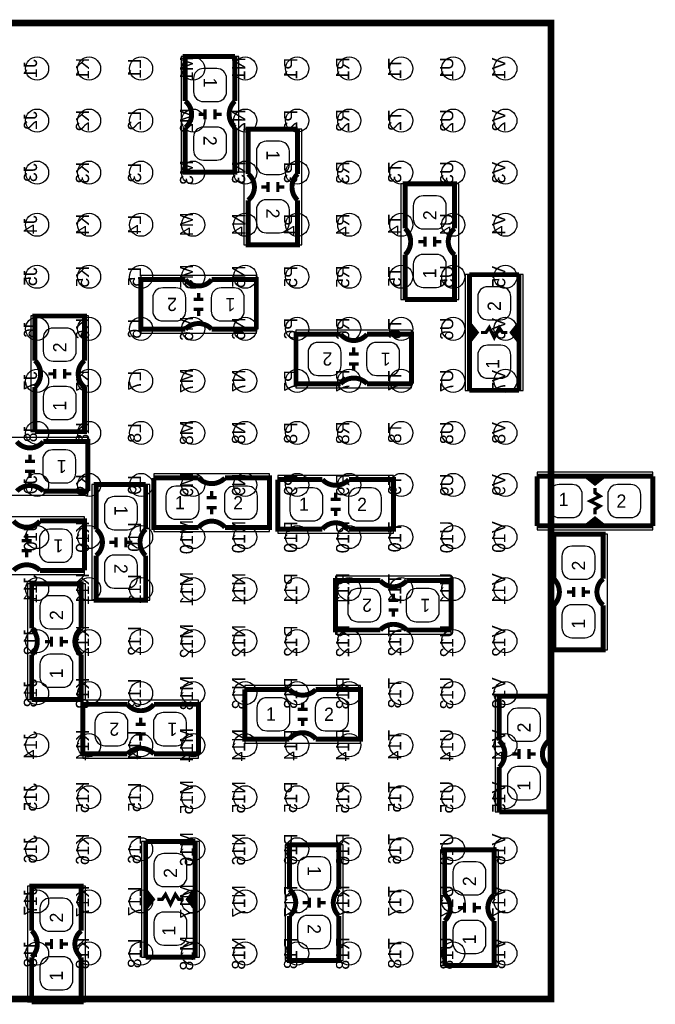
# Model space of a CAD drawing. Extents: x 0 to 180, y 0 to 69.
# Tile 6 of 15: x 35 to 45, y 28 to 43. Entities that reach past the tile are written whole.
import ezdxf
from ezdxf.enums import TextEntityAlignment as Align

# ---------------------------------------------------------------- set-up
doc = ezdxf.new("R2010")
doc.units = 0
for name, color, linetype in [('PG_PIN_NUMBER', 231, 'CONTINUOUS'), ('PG_SILKSCREEN_BOTTOM', 200, 'CONTINUOUS'), ('PG_SILKSCREEN_TOP', 92, 'CONTINUOUS'), ('PIN_BOTTOM', 1, 'CONTINUOUS'), ('PIN_TOP', 150, 'CONTINUOUS')]:
    doc.layers.add(name, color=color, linetype=linetype)

msp = doc.modelspace()

# ---------------------------------------------------------------- linework, layer by layer
at = {"layer": 'PG_SILKSCREEN_BOTTOM', "const_width": 0.1016}
msp.add_lwpolyline([(43.237912, 43.085512), (43.237912, 28.085288), (28.237688, 28.085288), (28.237688, 43.085512), (43.237912, 43.085512)], dxfattribs=at)
at = {"layer": 'PG_SILKSCREEN_TOP'}
for points in [[(37.5539, 42.5704), (37.5539, 40.7924)], [(38.4429, 42.5704), (37.5539, 42.5704)], [(38.4429, 40.7924), (38.4429, 42.5704)], [(38.5191, 41.4528), (38.5191, 39.6748)], [(39.4081, 41.4528), (38.5191, 41.4528)], [(39.4081, 39.6748), (39.4081, 41.4528)], [(37.5539, 40.7924), (38.4429, 40.7924)], [(41.8211, 40.6146), (40.9321, 40.6146)], [(40.9321, 40.6146), (40.9321, 38.8366)], [(41.8211, 38.8366), (41.8211, 40.6146)], [(38.5191, 39.6748), (39.4081, 39.6748)], [(38.7096, 39.2049), (36.9316, 39.2049)], [(36.9316, 39.2049), (36.9316, 38.3159)], [(38.7096, 38.3159), (38.7096, 39.2049)], [(42.8117, 39.2176), (41.9227, 39.2176)], [(41.9227, 39.2176), (41.9227, 37.4396)], [(42.8117, 37.4396), (42.8117, 39.2176)], [(40.9321, 38.8366), (41.8211, 38.8366)], [(36.1315, 38.5826), (35.2425, 38.5826)], [(35.2425, 38.5826), (35.2425, 36.8046)], [(36.1315, 36.8046), (36.1315, 38.5826)], [(36.9316, 38.3159), (38.7096, 38.3159)], [(41.0972, 38.3667), (39.3192, 38.3667)], [(39.3192, 38.3667), (39.3192, 37.4777)], [(41.0972, 37.4777), (41.0972, 38.3667)], [(39.3192, 37.4777), (41.0972, 37.4777)], [(41.9227, 37.4396), (42.8117, 37.4396)], [(35.2425, 36.8046), (36.1315, 36.8046)], [(36.1188, 36.7157), (34.3408, 36.7157)], [(36.1188, 35.8267), (36.1188, 36.7157)], [(44.8056, 36.1823), (43.0276, 36.1823)], [(43.0276, 36.1823), (43.0276, 35.2933)], [(44.8056, 35.2933), (44.8056, 36.1823)], [(38.9128, 36.1569), (37.1348, 36.1569)], [(37.1348, 36.1569), (37.1348, 35.2679)], [(38.9128, 35.2679), (38.9128, 36.1569)], [(40.8178, 36.1315), (39.0398, 36.1315)], [(39.0398, 36.1315), (39.0398, 35.2425)], [(40.8178, 35.2425), (40.8178, 36.1315)], [(36.1823, 35.9918), (36.1823, 34.2138)], [(37.0713, 35.9918), (36.1823, 35.9918)], [(37.0713, 34.2138), (37.0713, 35.9918)], [(34.3408, 35.8267), (36.1188, 35.8267)], [(36.068, 35.4965), (34.29, 35.4965)], [(36.068, 34.6075), (36.068, 35.4965)], [(37.1348, 35.2679), (38.9128, 35.2679)], [(43.0276, 35.2933), (44.8056, 35.2933)], [(39.0398, 35.2425), (40.8178, 35.2425)], [(44.1071, 35.2298), (43.2181, 35.2298)], [(43.2181, 35.2298), (43.2181, 33.4518)], [(44.1071, 33.4518), (44.1071, 35.2298)], [(34.29, 34.6075), (36.068, 34.6075)], [(41.7068, 34.5821), (39.9288, 34.5821)], [(39.9288, 34.5821), (39.9288, 33.6931)], [(41.7068, 33.6931), (41.7068, 34.5821)], [(36.0807, 34.4678), (35.1917, 34.4678)], [(35.1917, 34.4678), (35.1917, 32.6898)], [(36.0807, 32.6898), (36.0807, 34.4678)], [(36.1823, 34.2138), (37.0713, 34.2138)], [(39.9288, 33.6931), (41.7068, 33.6931)], [(43.2181, 33.4518), (44.1071, 33.4518)], [(40.3098, 32.9057), (38.5318, 32.9057)], [(38.5318, 32.9057), (38.5318, 32.0167)], [(40.3098, 32.0167), (40.3098, 32.9057)], [(35.1917, 32.6898), (36.0807, 32.6898)], [(43.2689, 32.7406), (42.3799, 32.7406)], [(42.3799, 32.7406), (42.3799, 30.9626)], [(43.2689, 30.9626), (43.2689, 32.7406)], [(37.8206, 32.6771), (36.0426, 32.6771)], [(36.0426, 32.6771), (36.0426, 31.7881)], [(37.8206, 31.7881), (37.8206, 32.6771)], [(38.5318, 32.0167), (40.3098, 32.0167)], [(36.0426, 31.7881), (37.8206, 31.7881)], [(42.3799, 30.9626), (43.2689, 30.9626)], [(37.8333, 30.5054), (36.9443, 30.5054)], [(36.9443, 30.5054), (36.9443, 28.7274)], [(37.8333, 28.7274), (37.8333, 30.5054)], [(39.1541, 30.4546), (39.1541, 28.6766)], [(40.0431, 30.4546), (39.1541, 30.4546)], [(40.0431, 28.6766), (40.0431, 30.4546)], [(42.4307, 30.3784), (41.5417, 30.3784)], [(41.5417, 30.3784), (41.5417, 28.6004)], [(42.4307, 28.6004), (42.4307, 30.3784)], [(36.0807, 29.8196), (35.1917, 29.8196)], [(35.1917, 29.8196), (35.1917, 28.0416)], [(36.0807, 28.0416), (36.0807, 29.8196)], [(36.9443, 28.7274), (37.8333, 28.7274)], [(39.1541, 28.6766), (40.0431, 28.6766)], [(41.5417, 28.6004), (42.4307, 28.6004)], [(35.1917, 28.0416), (36.0807, 28.0416)]]:
    msp.add_lwpolyline(points, dxfattribs=at)
for points, const_width in [([(38.3794, 42.5704), (37.6174, 42.5704), (37.6174, 41.8846)], 0.0762), ([(38.3794, 42.5704), (38.3794, 41.8846)], 0.0762), ([(37.9222, 41.6052), (37.9222, 41.7576)], 0.0508), ([(38.0746, 41.6052), (38.0746, 41.7576)], 0.0508), ([(37.8206, 41.6814), (37.9222, 41.6814)], 0.0508), ([(38.0746, 41.6814), (38.1762, 41.6814)], 0.0508), ([(38.3794, 41.4782), (38.3794, 40.7924), (37.6174, 40.7924), (37.6174, 41.4782)], 0.0762), ([(39.3446, 41.4528), (38.5826, 41.4528), (38.5826, 40.767)], 0.0762), ([(39.3446, 41.4528), (39.3446, 40.767)], 0.0762), ([(38.7858, 40.5638), (38.8874, 40.5638)], 0.0508), ([(38.8874, 40.4876), (38.8874, 40.64)], 0.0508), ([(39.0398, 40.4876), (39.0398, 40.64)], 0.0508), ([(39.0398, 40.5638), (39.1414, 40.5638)], 0.0508), ([(40.9956, 39.9288), (40.9956, 40.6146), (41.7576, 40.6146), (41.7576, 39.9288)], 0.0762), ([(39.3446, 40.3606), (39.3446, 39.6748), (38.5826, 39.6748), (38.5826, 40.3606)], 0.0762), ([(41.3004, 39.8018), (41.3004, 39.6494)], 0.0508), ([(41.4528, 39.8018), (41.4528, 39.6494)], 0.0508), ([(41.3004, 39.7256), (41.1988, 39.7256)], 0.0508), ([(41.5544, 39.7256), (41.4528, 39.7256)], 0.0508), ([(40.9956, 38.8366), (41.7576, 38.8366), (41.7576, 39.5224)], 0.0762), ([(40.9956, 38.8366), (40.9956, 39.5224)], 0.0762), ([(42.7482, 39.2176), (41.9862, 39.2176)], 0.0762), ([(41.9862, 39.2176), (41.9862, 38.4556), (42.0878, 38.3286), (41.9862, 38.2016), (41.9862, 37.4396)], 0.0762), ([(42.7482, 37.4396), (42.7482, 38.2016), (42.6466, 38.3286), (42.7482, 38.4556), (42.7482, 39.2176)], 0.0762), ([(37.6174, 38.3794), (36.9316, 38.3794), (36.9316, 39.1414), (37.6174, 39.1414)], 0.0762), ([(38.7096, 38.3794), (38.7096, 39.1414), (38.0238, 39.1414)], 0.0762), ([(37.8206, 38.9382), (37.8206, 38.8366)], 0.0508), ([(37.7444, 38.8366), (37.8968, 38.8366)], 0.0508), ([(35.306, 37.8968), (35.306, 38.5826), (36.068, 38.5826), (36.068, 37.8968)], 0.0762), ([(37.7444, 38.6842), (37.8968, 38.6842)], 0.0508), ([(37.8206, 38.6842), (37.8206, 38.5826)], 0.0508), ([(41.9862, 38.2016), (41.9862, 38.4556)], 0.0762), ([(42.5704, 38.3286), (42.4942, 38.3286), (42.4434, 38.4048), (42.3672, 38.2524), (42.291, 38.4048), (42.2402, 38.3286), (42.164, 38.3286)], 0.0508), ([(42.7482, 38.2016), (42.7482, 38.4556)], 0.0762), ([(38.7096, 38.3794), (38.0238, 38.3794)], 0.0762), ([(40.005, 37.5412), (39.3192, 37.5412), (39.3192, 38.3032), (40.005, 38.3032)], 0.0762), ([(41.0972, 37.5412), (41.0972, 38.3032), (40.4114, 38.3032)], 0.0762), ([(42.037, 38.3032), (42.037, 38.3794)], 0.0762), ([(42.7228, 38.3032), (42.7228, 38.3794)], 0.0762), ([(40.132, 37.9984), (40.2844, 37.9984)], 0.0508), ([(40.2082, 38.1), (40.2082, 37.9984)], 0.0508), ([(40.132, 37.846), (40.2844, 37.846)], 0.0508), ([(40.2082, 37.846), (40.2082, 37.7444)], 0.0508), ([(35.6108, 37.6936), (35.5092, 37.6936)], 0.0508), ([(35.6108, 37.7698), (35.6108, 37.6174)], 0.0508), ([(35.7632, 37.7698), (35.7632, 37.6174)], 0.0508), ([(35.8648, 37.6936), (35.7632, 37.6936)], 0.0508), ([(41.0972, 37.5412), (40.4114, 37.5412)], 0.0762), ([(35.306, 36.8046), (36.068, 36.8046), (36.068, 37.4904)], 0.0762), ([(35.306, 36.8046), (35.306, 37.4904)], 0.0762), ([(41.9862, 37.4396), (42.7482, 37.4396)], 0.0762), ([(36.1188, 35.8902), (36.1188, 36.6522), (35.433, 36.6522)], 0.0762), ([(35.2298, 36.449), (35.2298, 36.3474)], 0.0508), ([(35.1536, 36.3474), (35.306, 36.3474)], 0.0508), ([(35.1536, 36.195), (35.306, 36.195)], 0.0508), ([(35.2298, 36.195), (35.2298, 36.0934)], 0.0508), ([(37.0078, 35.9918), (36.2458, 35.9918), (36.2458, 35.306)], 0.0762), ([(37.0078, 35.9918), (37.0078, 35.306)], 0.0762), ([(37.1348, 36.0934), (37.1348, 35.3314), (37.8206, 35.3314)], 0.0762), ([(37.1348, 36.0934), (37.8206, 36.0934)], 0.0762), ([(38.227, 36.0934), (38.9128, 36.0934), (38.9128, 35.3314), (38.227, 35.3314)], 0.0762), ([(39.0398, 36.068), (39.0398, 35.306), (39.7256, 35.306)], 0.0762), ([(39.0398, 36.068), (39.7256, 36.068)], 0.0762), ([(40.132, 36.068), (40.8178, 36.068), (40.8178, 35.306), (40.132, 35.306)], 0.0762), ([(44.8056, 36.1188), (44.0436, 36.1188), (43.9166, 36.0172), (43.7896, 36.1188), (43.0276, 36.1188)], 0.0762), ([(43.0276, 36.1188), (43.0276, 35.3568)], 0.0762), ([(43.7896, 36.1188), (44.0436, 36.1188)], 0.0762), ([(43.8912, 36.068), (43.9674, 36.068)], 0.0762), ([(44.8056, 35.3568), (44.8056, 36.1188)], 0.0762), ([(36.1188, 35.8902), (35.433, 35.8902)], 0.0762), ([(38.0238, 35.7886), (38.0238, 35.8902)], 0.0508), ([(39.9288, 35.7632), (39.9288, 35.8648)], 0.0508), ([(43.9166, 35.5346), (43.9166, 35.6108), (43.9928, 35.6616), (43.8404, 35.7378), (43.9928, 35.814), (43.9166, 35.8648), (43.9166, 35.941)], 0.0508), ([(38.1, 35.7886), (37.9476, 35.7886)], 0.0508), ([(40.005, 35.7632), (39.8526, 35.7632)], 0.0508), ([(38.1, 35.6362), (37.9476, 35.6362)], 0.0508), ([(38.0238, 35.5346), (38.0238, 35.6362)], 0.0508), ([(40.005, 35.6108), (39.8526, 35.6108)], 0.0508), ([(39.9288, 35.5092), (39.9288, 35.6108)], 0.0508), ([(36.068, 34.671), (36.068, 35.433), (35.3822, 35.433)], 0.0762), ([(43.0276, 35.3568), (43.7896, 35.3568), (43.9166, 35.4584), (44.0436, 35.3568), (44.8056, 35.3568)], 0.0762), ([(43.8912, 35.3822), (43.9674, 35.3822)], 0.0762), ([(43.2816, 34.544), (43.2816, 35.2298), (44.0436, 35.2298), (44.0436, 34.544)], 0.0762), ([(43.7896, 35.3568), (44.0436, 35.3568)], 0.0762), ([(35.1028, 35.1282), (35.2552, 35.1282)], 0.0508), ([(35.179, 35.2298), (35.179, 35.1282)], 0.0508), ([(36.449, 35.1028), (36.5506, 35.1028)], 0.0508), ([(36.5506, 35.0266), (36.5506, 35.179)], 0.0508), ([(36.703, 35.0266), (36.703, 35.179)], 0.0508), ([(36.703, 35.1028), (36.8046, 35.1028)], 0.0508), ([(35.1028, 34.9758), (35.2552, 34.9758)], 0.0508), ([(35.179, 34.9758), (35.179, 34.8742)], 0.0508), ([(37.0078, 34.8996), (37.0078, 34.2138), (36.2458, 34.2138), (36.2458, 34.8996)], 0.0762), ([(36.068, 34.671), (35.3822, 34.671)], 0.0762), ([(35.2552, 33.782), (35.2552, 34.4678), (36.0172, 34.4678), (36.0172, 33.782)], 0.0762), ([(40.6146, 33.7566), (39.9288, 33.7566), (39.9288, 34.5186), (40.6146, 34.5186)], 0.0762), ([(41.7068, 33.7566), (41.7068, 34.5186), (41.021, 34.5186)], 0.0762), ([(43.5864, 34.3408), (43.4848, 34.3408)], 0.0508), ([(43.5864, 34.417), (43.5864, 34.2646)], 0.0508), ([(43.7388, 34.417), (43.7388, 34.2646)], 0.0508), ([(43.8404, 34.3408), (43.7388, 34.3408)], 0.0508), ([(40.7416, 34.2138), (40.894, 34.2138)], 0.0508), ([(40.8178, 34.3154), (40.8178, 34.2138)], 0.0508), ([(40.7416, 34.0614), (40.894, 34.0614)], 0.0508), ([(40.8178, 34.0614), (40.8178, 33.9598)], 0.0508), ([(43.2816, 33.4518), (44.0436, 33.4518), (44.0436, 34.1376)], 0.0762), ([(43.2816, 33.4518), (43.2816, 34.1376)], 0.0762), ([(41.7068, 33.7566), (41.021, 33.7566)], 0.0762), ([(35.56, 33.5788), (35.4584, 33.5788)], 0.0508), ([(35.56, 33.655), (35.56, 33.5026)], 0.0508), ([(35.7124, 33.655), (35.7124, 33.5026)], 0.0508), ([(35.814, 33.5788), (35.7124, 33.5788)], 0.0508), ([(35.2552, 32.6898), (36.0172, 32.6898), (36.0172, 33.3756)], 0.0762), ([(35.2552, 32.6898), (35.2552, 33.3756)], 0.0762), ([(38.5318, 32.8422), (38.5318, 32.0802), (39.2176, 32.0802)], 0.0762), ([(38.5318, 32.8422), (39.2176, 32.8422)], 0.0762), ([(39.624, 32.8422), (40.3098, 32.8422), (40.3098, 32.0802), (39.624, 32.0802)], 0.0762), ([(42.4434, 32.0548), (42.4434, 32.7406), (43.2054, 32.7406), (43.2054, 32.0548)], 0.0762), ([(36.7284, 31.8516), (36.0426, 31.8516), (36.0426, 32.6136), (36.7284, 32.6136)], 0.0762), ([(37.8206, 31.8516), (37.8206, 32.6136), (37.1348, 32.6136)], 0.0762), ([(39.497, 32.5374), (39.3446, 32.5374)], 0.0508), ([(39.4208, 32.5374), (39.4208, 32.639)], 0.0508), ([(36.9316, 32.4104), (36.9316, 32.3088)], 0.0508), ([(39.497, 32.385), (39.3446, 32.385)], 0.0508), ([(39.4208, 32.2834), (39.4208, 32.385)], 0.0508), ([(36.8554, 32.3088), (37.0078, 32.3088)], 0.0508), ([(36.8554, 32.1564), (37.0078, 32.1564)], 0.0508), ([(36.9316, 32.1564), (36.9316, 32.0548)], 0.0508), ([(42.7482, 31.9278), (42.7482, 31.7754)], 0.0508), ([(42.9006, 31.9278), (42.9006, 31.7754)], 0.0508), ([(37.8206, 31.8516), (37.1348, 31.8516)], 0.0762), ([(42.7482, 31.8516), (42.6466, 31.8516)], 0.0508), ([(43.0022, 31.8516), (42.9006, 31.8516)], 0.0508), ([(42.4434, 30.9626), (43.2054, 30.9626), (43.2054, 31.6484)], 0.0762), ([(42.4434, 30.9626), (42.4434, 31.6484)], 0.0762), ([(37.7698, 30.5054), (37.0078, 30.5054)], 0.0762), ([(37.0078, 30.5054), (37.0078, 29.7434), (37.1094, 29.6164), (37.0078, 29.4894), (37.0078, 28.7274)], 0.0762), ([(37.7698, 28.7274), (37.7698, 29.4894), (37.6682, 29.6164), (37.7698, 29.7434), (37.7698, 30.5054)], 0.0762), ([(39.9796, 30.4546), (39.2176, 30.4546), (39.2176, 29.7688)], 0.0762), ([(39.9796, 30.4546), (39.9796, 29.7688)], 0.0762), ([(41.6052, 29.6926), (41.6052, 30.3784), (42.3672, 30.3784), (42.3672, 29.6926)], 0.0762), ([(35.2552, 29.1338), (35.2552, 29.8196), (36.0172, 29.8196), (36.0172, 29.1338)], 0.0762), ([(37.0078, 29.4894), (37.0078, 29.7434)], 0.0762), ([(37.0586, 29.591), (37.0586, 29.6672)], 0.0762), ([(37.592, 29.6164), (37.5158, 29.6164), (37.465, 29.6926), (37.3888, 29.5402), (37.3126, 29.6926), (37.2618, 29.6164), (37.1856, 29.6164)], 0.0508), ([(37.7444, 29.591), (37.7444, 29.6672)], 0.0762), ([(37.7698, 29.4894), (37.7698, 29.7434)], 0.0762), ([(39.5224, 29.4894), (39.5224, 29.6418)], 0.0508), ([(39.6748, 29.4894), (39.6748, 29.6418)], 0.0508), ([(39.4208, 29.5656), (39.5224, 29.5656)], 0.0508), ([(39.6748, 29.5656), (39.7764, 29.5656)], 0.0508), ([(41.91, 29.4894), (41.8084, 29.4894)], 0.0508), ([(41.91, 29.5656), (41.91, 29.4132)], 0.0508), ([(42.0624, 29.5656), (42.0624, 29.4132)], 0.0508), ([(42.164, 29.4894), (42.0624, 29.4894)], 0.0508), ([(39.9796, 29.3624), (39.9796, 28.6766), (39.2176, 28.6766), (39.2176, 29.3624)], 0.0762), ([(41.6052, 28.6004), (42.3672, 28.6004), (42.3672, 29.2862)], 0.0762), ([(41.6052, 28.6004), (41.6052, 29.2862)], 0.0762), ([(35.56, 28.9306), (35.4584, 28.9306)], 0.0508), ([(35.56, 29.0068), (35.56, 28.8544)], 0.0508), ([(35.7124, 29.0068), (35.7124, 28.8544)], 0.0508), ([(35.814, 28.9306), (35.7124, 28.9306)], 0.0508), ([(35.2552, 28.0416), (36.0172, 28.0416), (36.0172, 28.7274)], 0.0762), ([(35.2552, 28.0416), (35.2552, 28.7274)], 0.0762), ([(37.0078, 28.7274), (37.7698, 28.7274)], 0.0762)]:
    msp.add_lwpolyline(points, dxfattribs=dict(at, const_width=const_width))
at = {"layer": 'PG_SILKSCREEN_TOP', "const_width": 0.0762}
for points in [[(37.6174, 41.4782, 0.480625), (37.6174, 41.8846)], [(38.3794, 41.4782, -0.428966), (38.3794, 41.8846)], [(38.5826, 40.3606, 0.480625), (38.5826, 40.767)], [(39.3446, 40.3606, -0.428966), (39.3446, 40.767)], [(40.9956, 39.9288, -0.428966), (40.9956, 39.5224)], [(41.7576, 39.9288, 0.480625), (41.7576, 39.5224)], [(37.6174, 39.1414, 0.480625), (38.0238, 39.1414)], [(37.6174, 38.3794, -0.428966), (38.0238, 38.3794)], [(40.005, 38.3032, 0.480625), (40.4114, 38.3032)], [(35.306, 37.8968, -0.428966), (35.306, 37.4904)], [(36.068, 37.8968, 0.480625), (36.068, 37.4904)], [(40.005, 37.5412, -0.428966), (40.4114, 37.5412)], [(35.0266, 36.6522, 0.480625), (35.433, 36.6522)], [(38.227, 36.0934, -0.428966), (37.8206, 36.0934)], [(40.132, 36.068, -0.428966), (39.7256, 36.068)], [(35.0266, 35.8902, -0.428966), (35.433, 35.8902)], [(34.9758, 35.433, 0.480625), (35.3822, 35.433)], [(38.227, 35.3314, 0.480625), (37.8206, 35.3314)], [(40.132, 35.306, 0.480625), (39.7256, 35.306)], [(36.2458, 34.8996, 0.480625), (36.2458, 35.306)], [(37.0078, 34.8996, -0.428966), (37.0078, 35.306)], [(34.9758, 34.671, -0.428966), (35.3822, 34.671)], [(40.6146, 34.5186, 0.480625), (41.021, 34.5186)], [(43.2816, 34.544, -0.428966), (43.2816, 34.1376)], [(44.0436, 34.544, 0.480625), (44.0436, 34.1376)], [(35.2552, 33.782, -0.428966), (35.2552, 33.3756)], [(36.0172, 33.782, 0.480625), (36.0172, 33.3756)], [(40.6146, 33.7566, -0.428966), (41.021, 33.7566)], [(39.624, 32.8422, -0.428966), (39.2176, 32.8422)], [(36.7284, 32.6136, 0.480625), (37.1348, 32.6136)], [(39.624, 32.0802, 0.480625), (39.2176, 32.0802)], [(42.4434, 32.0548, -0.428966), (42.4434, 31.6484)], [(43.2054, 32.0548, 0.480625), (43.2054, 31.6484)], [(36.7284, 31.8516, -0.428966), (37.1348, 31.8516)], [(39.2176, 29.3624, 0.480625), (39.2176, 29.7688)], [(39.9796, 29.3624, -0.428966), (39.9796, 29.7688)], [(41.6052, 29.6926, -0.428966), (41.6052, 29.2862)], [(42.3672, 29.6926, 0.480625), (42.3672, 29.2862)], [(35.2552, 29.1338, -0.428966), (35.2552, 28.7274)], [(36.0172, 29.1338, 0.480625), (36.0172, 28.7274)]]:
    msp.add_lwpolyline(points, format="xyb", dxfattribs=at)
at = {"layer": 'PIN_BOTTOM'}
for centre in [(35.33775, 42.385488), (36.13785, 42.385488), (36.937696, 42.385488), (37.737796, 42.385488), (38.537896, 42.385488), (39.337742, 42.385488), (40.137842, 42.385488), (40.937688, 42.385488), (41.737788, 42.385488), (42.537888, 42.385488), (35.33775, 41.585388), (36.13785, 41.585388), (36.937696, 41.585388), (37.737796, 41.585388), (38.537896, 41.585388), (39.337742, 41.585388), (40.137842, 41.585388), (40.937688, 41.585388), (41.737788, 41.585388), (42.537888, 41.585388), (35.33775, 40.785288), (36.13785, 40.785288), (36.937696, 40.785288), (37.737796, 40.785288), (38.537896, 40.785288), (39.337742, 40.785288), (40.137842, 40.785288), (40.937688, 40.785288), (41.737788, 40.785288), (42.537888, 40.785288), (35.33775, 39.985442), (36.13785, 39.985442), (36.937696, 39.985442), (37.737796, 39.985442), (38.537896, 39.985442), (39.337742, 39.985442), (40.137842, 39.985442), (40.937688, 39.985442), (41.737788, 39.985442), (42.537888, 39.985442), (35.33775, 39.185342), (36.13785, 39.185342), (36.937696, 39.185342), (37.737796, 39.185342), (38.537896, 39.185342), (39.337742, 39.185342), (40.137842, 39.185342), (40.937688, 39.185342), (41.737788, 39.185342), (42.537888, 39.185342), (35.33775, 38.385496), (36.13785, 38.385496), (36.937696, 38.385496), (37.737796, 38.385496), (38.537896, 38.385496), (39.337742, 38.385496), (40.137842, 38.385496), (40.937688, 38.385496), (41.737788, 38.385496), (42.537888, 38.385496), (35.33775, 37.585396), (36.13785, 37.585396), (36.937696, 37.585396), (37.737796, 37.585396), (38.537896, 37.585396), (39.337742, 37.585396), (40.137842, 37.585396), (40.937688, 37.585396), (41.737788, 37.585396), (42.537888, 37.585396), (35.33775, 36.785296), (36.13785, 36.785296), (36.937696, 36.785296), (37.737796, 36.785296), (38.537896, 36.785296), (39.337742, 36.785296), (40.137842, 36.785296), (40.937688, 36.785296), (41.737788, 36.785296), (42.537888, 36.785296), (35.33775, 35.98545), (36.13785, 35.98545), (36.937696, 35.98545), (37.737796, 35.98545), (38.537896, 35.98545), (39.337742, 35.98545), (40.137842, 35.98545), (40.937688, 35.98545), (41.737788, 35.98545), (42.537888, 35.98545), (35.33775, 35.18535), (36.13785, 35.18535), (36.937696, 35.18535), (37.737796, 35.18535), (38.537896, 35.18535), (39.337742, 35.18535), (40.137842, 35.18535), (40.937688, 35.18535), (41.737788, 35.18535), (42.537888, 35.18535), (35.33775, 34.385504), (36.13785, 34.385504), (36.937696, 34.385504), (37.737796, 34.385504), (38.537896, 34.385504), (39.337742, 34.385504), (40.137842, 34.385504), (40.937688, 34.385504), (41.737788, 34.385504), (42.537888, 34.385504), (35.33775, 33.585404), (36.13785, 33.585404), (36.937696, 33.585404), (37.737796, 33.585404), (38.537896, 33.585404), (39.337742, 33.585404), (40.137842, 33.585404), (40.937688, 33.585404), (41.737788, 33.585404), (42.537888, 33.585404), (35.33775, 32.785304), (36.13785, 32.785304), (36.937696, 32.785304), (37.737796, 32.785304), (38.537896, 32.785304), (39.337742, 32.785304), (40.137842, 32.785304), (40.937688, 32.785304), (41.737788, 32.785304), (42.537888, 32.785304), (35.33775, 31.985458), (36.13785, 31.985458), (36.937696, 31.985458), (37.737796, 31.985458), (38.537896, 31.985458), (39.337742, 31.985458), (40.137842, 31.985458), (40.937688, 31.985458), (41.737788, 31.985458), (42.537888, 31.985458), (35.33775, 31.185358), (36.13785, 31.185358), (36.937696, 31.185358), (37.737796, 31.185358), (38.537896, 31.185358), (39.337742, 31.185358), (40.137842, 31.185358), (40.937688, 31.185358), (41.737788, 31.185358), (42.537888, 31.185358), (35.33775, 30.385512), (36.13785, 30.385512), (36.937696, 30.385512), (37.737796, 30.385512), (38.537896, 30.385512), (39.337742, 30.385512), (40.137842, 30.385512), (40.937688, 30.385512), (41.737788, 30.385512), (42.537888, 30.385512), (35.33775, 29.585412), (36.13785, 29.585412), (36.937696, 29.585412), (37.737796, 29.585412), (38.537896, 29.585412), (39.337742, 29.585412), (40.137842, 29.585412), (40.937688, 29.585412), (41.737788, 29.585412), (42.537888, 29.585412), (35.33775, 28.785312), (36.13785, 28.785312), (36.937696, 28.785312), (37.737796, 28.785312), (38.537896, 28.785312), (39.337742, 28.785312), (40.137842, 28.785312), (40.937688, 28.785312), (41.737788, 28.785312), (42.537888, 28.785312)]:
    msp.add_circle(centre, 0.1778, dxfattribs=at)
at = {"layer": 'PIN_TOP'}
for points in [[(37.8968, 42.38498, 0.414214), (37.7444, 42.23258), (37.7444, 42.02938, 0.414214), (37.8968, 41.87698), (38.1, 41.87698, 0.414214), (38.2524, 42.02938), (38.2524, 42.23258, 0.414214), (38.1, 42.38498)], [(37.8968, 41.48582, 0.414214), (37.7444, 41.33342), (37.7444, 41.13022, 0.414214), (37.8968, 40.97782), (38.1, 40.97782, 0.414214), (38.2524, 41.13022), (38.2524, 41.33342, 0.414214), (38.1, 41.48582)], [(38.862, 41.26738, 0.414214), (38.7096, 41.11498), (38.7096, 40.91178, 0.414214), (38.862, 40.75938), (39.0652, 40.75938, 0.414214), (39.2176, 40.91178), (39.2176, 41.11498, 0.414214), (39.0652, 41.26738)], [(41.4782, 39.92118, 0.414214), (41.6306, 40.07358), (41.6306, 40.27678, 0.414214), (41.4782, 40.42918), (41.275, 40.42918, 0.414214), (41.1226, 40.27678), (41.1226, 40.07358, 0.414214), (41.275, 39.92118)], [(38.862, 40.36822, 0.414214), (38.7096, 40.21582), (38.7096, 40.01262, 0.414214), (38.862, 39.86022), (39.0652, 39.86022, 0.414214), (39.2176, 40.01262), (39.2176, 40.21582, 0.414214), (39.0652, 40.36822)], [(41.4782, 39.02202, 0.414214), (41.6306, 39.17442), (41.6306, 39.37762, 0.414214), (41.4782, 39.53002), (41.275, 39.53002, 0.414214), (41.1226, 39.37762), (41.1226, 39.17442, 0.414214), (41.275, 39.02202)], [(37.62502, 38.862, 0.414214), (37.47262, 39.0144), (37.26942, 39.0144, 0.414214), (37.11702, 38.862), (37.11702, 38.6588, 0.414214), (37.26942, 38.5064), (37.47262, 38.5064, 0.414214), (37.62502, 38.6588)], [(38.52418, 38.862, 0.414214), (38.37178, 39.0144), (38.16858, 39.0144, 0.414214), (38.01618, 38.862), (38.01618, 38.6588, 0.414214), (38.16858, 38.5064), (38.37178, 38.5064, 0.414214), (38.52418, 38.6588)], [(42.4688, 38.52418, 0.414214), (42.6212, 38.67658), (42.6212, 38.87978, 0.414214), (42.4688, 39.03218), (42.2656, 39.03218, 0.414214), (42.1132, 38.87978), (42.1132, 38.67658, 0.414214), (42.2656, 38.52418)], [(35.7886, 37.88918, 0.414214), (35.941, 38.04158), (35.941, 38.24478, 0.414214), (35.7886, 38.39718), (35.5854, 38.39718, 0.414214), (35.433, 38.24478), (35.433, 38.04158, 0.414214), (35.5854, 37.88918)], [(40.01262, 38.0238, 0.414214), (39.86022, 38.1762), (39.65702, 38.1762, 0.414214), (39.50462, 38.0238), (39.50462, 37.8206, 0.414214), (39.65702, 37.6682), (39.86022, 37.6682, 0.414214), (40.01262, 37.8206)], [(40.91178, 38.0238, 0.414214), (40.75938, 38.1762), (40.55618, 38.1762, 0.414214), (40.40378, 38.0238), (40.40378, 37.8206, 0.414214), (40.55618, 37.6682), (40.75938, 37.6682, 0.414214), (40.91178, 37.8206)], [(42.4688, 37.62502, 0.414214), (42.6212, 37.77742), (42.6212, 37.98062, 0.414214), (42.4688, 38.13302), (42.2656, 38.13302, 0.414214), (42.1132, 37.98062), (42.1132, 37.77742, 0.414214), (42.2656, 37.62502)], [(35.7886, 36.99002, 0.414214), (35.941, 37.14242), (35.941, 37.34562, 0.414214), (35.7886, 37.49802), (35.5854, 37.49802, 0.414214), (35.433, 37.34562), (35.433, 37.14242, 0.414214), (35.5854, 36.99002)], [(35.93338, 36.3728, 0.414214), (35.78098, 36.5252), (35.57778, 36.5252, 0.414214), (35.42538, 36.3728), (35.42538, 36.1696, 0.414214), (35.57778, 36.0172), (35.78098, 36.0172, 0.414214), (35.93338, 36.1696)], [(37.32022, 35.6108, 0.414214), (37.47262, 35.4584), (37.67582, 35.4584, 0.414214), (37.82822, 35.6108), (37.82822, 35.814, 0.414214), (37.67582, 35.9664), (37.47262, 35.9664, 0.414214), (37.32022, 35.814)], [(38.21938, 35.6108, 0.414214), (38.37178, 35.4584), (38.57498, 35.4584, 0.414214), (38.72738, 35.6108), (38.72738, 35.814, 0.414214), (38.57498, 35.9664), (38.37178, 35.9664, 0.414214), (38.21938, 35.814)], [(39.22522, 35.5854, 0.414214), (39.37762, 35.433), (39.58082, 35.433, 0.414214), (39.73322, 35.5854), (39.73322, 35.7886, 0.414214), (39.58082, 35.941), (39.37762, 35.941, 0.414214), (39.22522, 35.7886)], [(40.12438, 35.5854, 0.414214), (40.27678, 35.433), (40.47998, 35.433, 0.414214), (40.63238, 35.5854), (40.63238, 35.7886, 0.414214), (40.47998, 35.941), (40.27678, 35.941, 0.414214), (40.12438, 35.7886)], [(43.21302, 35.6362, 0.414214), (43.36542, 35.4838), (43.56862, 35.4838, 0.414214), (43.72102, 35.6362), (43.72102, 35.8394, 0.414214), (43.56862, 35.9918), (43.36542, 35.9918, 0.414214), (43.21302, 35.8394)], [(44.11218, 35.6362, 0.414214), (44.26458, 35.4838), (44.46778, 35.4838, 0.414214), (44.62018, 35.6362), (44.62018, 35.8394, 0.414214), (44.46778, 35.9918), (44.26458, 35.9918, 0.414214), (44.11218, 35.8394)], [(36.5252, 35.80638, 0.414214), (36.3728, 35.65398), (36.3728, 35.45078, 0.414214), (36.5252, 35.29838), (36.7284, 35.29838, 0.414214), (36.8808, 35.45078), (36.8808, 35.65398, 0.414214), (36.7284, 35.80638)], [(35.88258, 35.1536, 0.414214), (35.73018, 35.306), (35.52698, 35.306, 0.414214), (35.37458, 35.1536), (35.37458, 34.9504, 0.414214), (35.52698, 34.798), (35.73018, 34.798, 0.414214), (35.88258, 34.9504)], [(43.7642, 34.53638, 0.414214), (43.9166, 34.68878), (43.9166, 34.89198, 0.414214), (43.7642, 35.04438), (43.561, 35.04438, 0.414214), (43.4086, 34.89198), (43.4086, 34.68878, 0.414214), (43.561, 34.53638)], [(36.5252, 34.90722, 0.414214), (36.3728, 34.75482), (36.3728, 34.55162, 0.414214), (36.5252, 34.39922), (36.7284, 34.39922, 0.414214), (36.8808, 34.55162), (36.8808, 34.75482, 0.414214), (36.7284, 34.90722)], [(40.62222, 34.2392, 0.414214), (40.46982, 34.3916), (40.26662, 34.3916, 0.414214), (40.11422, 34.2392), (40.11422, 34.036, 0.414214), (40.26662, 33.8836), (40.46982, 33.8836, 0.414214), (40.62222, 34.036)], [(41.52138, 34.2392, 0.414214), (41.36898, 34.3916), (41.16578, 34.3916, 0.414214), (41.01338, 34.2392), (41.01338, 34.036, 0.414214), (41.16578, 33.8836), (41.36898, 33.8836, 0.414214), (41.52138, 34.036)], [(35.7378, 33.77438, 0.414214), (35.8902, 33.92678), (35.8902, 34.12998, 0.414214), (35.7378, 34.28238), (35.5346, 34.28238, 0.414214), (35.3822, 34.12998), (35.3822, 33.92678, 0.414214), (35.5346, 33.77438)], [(43.7642, 33.63722, 0.414214), (43.9166, 33.78962), (43.9166, 33.99282, 0.414214), (43.7642, 34.14522), (43.561, 34.14522, 0.414214), (43.4086, 33.99282), (43.4086, 33.78962, 0.414214), (43.561, 33.63722)], [(35.7378, 32.87522, 0.414214), (35.8902, 33.02762), (35.8902, 33.23082, 0.414214), (35.7378, 33.38322), (35.5346, 33.38322, 0.414214), (35.3822, 33.23082), (35.3822, 33.02762, 0.414214), (35.5346, 32.87522)], [(38.71722, 32.3596, 0.414214), (38.86962, 32.2072), (39.07282, 32.2072, 0.414214), (39.22522, 32.3596), (39.22522, 32.5628, 0.414214), (39.07282, 32.7152), (38.86962, 32.7152, 0.414214), (38.71722, 32.5628)], [(39.61638, 32.3596, 0.414214), (39.76878, 32.2072), (39.97198, 32.2072, 0.414214), (40.12438, 32.3596), (40.12438, 32.5628, 0.414214), (39.97198, 32.7152), (39.76878, 32.7152, 0.414214), (39.61638, 32.5628)], [(42.926, 32.04718, 0.414214), (43.0784, 32.19958), (43.0784, 32.40278, 0.414214), (42.926, 32.55518), (42.7228, 32.55518, 0.414214), (42.5704, 32.40278), (42.5704, 32.19958, 0.414214), (42.7228, 32.04718)], [(36.73602, 32.3342, 0.414214), (36.58362, 32.4866), (36.38042, 32.4866, 0.414214), (36.22802, 32.3342), (36.22802, 32.131, 0.414214), (36.38042, 31.9786), (36.58362, 31.9786, 0.414214), (36.73602, 32.131)], [(37.63518, 32.3342, 0.414214), (37.48278, 32.4866), (37.27958, 32.4866, 0.414214), (37.12718, 32.3342), (37.12718, 32.131, 0.414214), (37.27958, 31.9786), (37.48278, 31.9786, 0.414214), (37.63518, 32.131)], [(42.926, 31.14802, 0.414214), (43.0784, 31.30042), (43.0784, 31.50362, 0.414214), (42.926, 31.65602), (42.7228, 31.65602, 0.414214), (42.5704, 31.50362), (42.5704, 31.30042, 0.414214), (42.7228, 31.14802)], [(37.4904, 29.81198, 0.414214), (37.6428, 29.96438), (37.6428, 30.16758, 0.414214), (37.4904, 30.31998), (37.2872, 30.31998, 0.414214), (37.1348, 30.16758), (37.1348, 29.96438, 0.414214), (37.2872, 29.81198)], [(39.497, 30.26918, 0.414214), (39.3446, 30.11678), (39.3446, 29.91358, 0.414214), (39.497, 29.76118), (39.7002, 29.76118, 0.414214), (39.8526, 29.91358), (39.8526, 30.11678, 0.414214), (39.7002, 30.26918)], [(42.0878, 29.68498, 0.414214), (42.2402, 29.83738), (42.2402, 30.04058, 0.414214), (42.0878, 30.19298), (41.8846, 30.19298, 0.414214), (41.7322, 30.04058), (41.7322, 29.83738, 0.414214), (41.8846, 29.68498)], [(35.7378, 29.12618, 0.414214), (35.8902, 29.27858), (35.8902, 29.48178, 0.414214), (35.7378, 29.63418), (35.5346, 29.63418, 0.414214), (35.3822, 29.48178), (35.3822, 29.27858, 0.414214), (35.5346, 29.12618)], [(37.4904, 28.91282, 0.414214), (37.6428, 29.06522), (37.6428, 29.26842, 0.414214), (37.4904, 29.42082), (37.2872, 29.42082, 0.414214), (37.1348, 29.26842), (37.1348, 29.06522, 0.414214), (37.2872, 28.91282)], [(39.497, 29.37002, 0.414214), (39.3446, 29.21762), (39.3446, 29.01442, 0.414214), (39.497, 28.86202), (39.7002, 28.86202, 0.414214), (39.8526, 29.01442), (39.8526, 29.21762, 0.414214), (39.7002, 29.37002)], [(42.0878, 28.78582, 0.414214), (42.2402, 28.93822), (42.2402, 29.14142, 0.414214), (42.0878, 29.29382), (41.8846, 29.29382, 0.414214), (41.7322, 29.14142), (41.7322, 28.93822, 0.414214), (41.8846, 28.78582)], [(35.7378, 28.22702, 0.414214), (35.8902, 28.37942), (35.8902, 28.58262, 0.414214), (35.7378, 28.73502), (35.5346, 28.73502, 0.414214), (35.3822, 28.58262), (35.3822, 28.37942, 0.414214), (35.5346, 28.22702)]]:
    msp.add_lwpolyline(points, format="xyb", close=True, dxfattribs=at)

# ---------------------------------------------------------------- texts
at = {"layer": 'PG_PIN_NUMBER', "text_generation_flag": 2}
for s, p in [('J1', (35.33775, 42.385488)), ('K1', (36.13785, 42.385488)), ('M1', (37.737796, 42.385488)), ('N1', (38.537896, 42.385488)), ('T1', (40.937688, 42.385488)), ('U1', (41.737788, 42.385488)), ('V1', (42.537888, 42.385488)), ('L1', (36.937696, 42.385488)), ('P1', (39.337742, 42.385488)), ('R1', (40.137842, 42.385488)), ('J2', (35.33775, 41.585388)), ('K2', (36.13785, 41.585388)), ('L2', (36.937696, 41.585388)), ('M2', (37.737796, 41.585388)), ('N2', (38.537896, 41.585388)), ('P2', (39.337742, 41.585388)), ('R2', (40.137842, 41.585388)), ('T2', (40.937688, 41.585388)), ('U2', (41.737788, 41.585388)), ('V2', (42.537888, 41.585388)), ('J3', (35.33775, 40.785288)), ('K3', (36.13785, 40.785288)), ('L3', (36.937696, 40.785288)), ('M3', (37.737796, 40.785288)), ('N3', (38.537896, 40.785288)), ('P3', (39.337742, 40.785288)), ('R3', (40.137842, 40.785288)), ('T3', (40.937688, 40.785288)), ('U3', (41.737788, 40.785288)), ('V3', (42.537888, 40.785288)), ('J4', (35.33775, 39.985442)), ('K4', (36.13785, 39.985442)), ('L4', (36.937696, 39.985442)), ('M4', (37.737796, 39.985442)), ('N4', (38.537896, 39.985442)), ('P4', (39.337742, 39.985442)), ('R4', (40.137842, 39.985442)), ('T4', (40.937688, 39.985442)), ('U4', (41.737788, 39.985442)), ('V4', (42.537888, 39.985442)), ('M5', (37.737796, 39.185342)), ('J5', (35.33775, 39.185342)), ('K5', (36.13785, 39.185342)), ('L5', (36.937696, 39.185342)), ('N5', (38.537896, 39.185342)), ('P5', (39.337742, 39.185342)), ('R5', (40.137842, 39.185342)), ('T5', (40.937688, 39.185342)), ('U5', (41.737788, 39.185342)), ('V5', (42.537888, 39.185342)), ('J6', (35.33775, 38.385496)), ('K6', (36.13785, 38.385496)), ('L6', (36.937696, 38.385496)), ('M6', (37.737796, 38.385496)), ('N6', (38.537896, 38.385496)), ('P6', (39.337742, 38.385496)), ('R6', (40.137842, 38.385496)), ('T6', (40.937688, 38.385496)), ('U6', (41.737788, 38.385496)), ('V6', (42.537888, 38.385496)), ('J7', (35.33775, 37.585396)), ('K7', (36.13785, 37.585396)), ('L7', (36.937696, 37.585396)), ('M7', (37.737796, 37.585396)), ('N7', (38.537896, 37.585396)), ('P7', (39.337742, 37.585396)), ('R7', (40.137842, 37.585396)), ('T7', (40.937688, 37.585396)), ('U7', (41.737788, 37.585396)), ('V7', (42.537888, 37.585396)), ('J8', (35.33775, 36.785296)), ('M8', (37.737796, 36.785296)), ('N8', (38.537896, 36.785296)), ('T8', (40.937688, 36.785296)), ('U8', (41.737788, 36.785296)), ('V8', (42.537888, 36.785296)), ('K8', (36.13785, 36.785296)), ('L8', (36.937696, 36.785296)), ('P8', (39.337742, 36.785296)), ('R8', (40.137842, 36.785296)), ('J9', (35.33775, 35.98545)), ('K9', (36.13785, 35.98545)), ('L9', (36.937696, 35.98545)), ('M9', (37.737796, 35.98545)), ('N9', (38.537896, 35.98545)), ('P9', (39.337742, 35.98545)), ('R9', (40.137842, 35.98545)), ('T9', (40.937688, 35.98545)), ('U9', (41.737788, 35.98545)), ('V9', (42.537888, 35.98545)), ('M10', (37.737796, 35.18535)), ('N10', (38.537896, 35.18535)), ('T10', (40.937688, 35.18535)), ('U10', (41.737788, 35.18535)), ('V10', (42.537888, 35.18535)), ('J10', (35.33775, 35.18535)), ('K10', (36.13785, 35.18535)), ('L10', (36.937696, 35.18535)), ('P10', (39.337742, 35.18535)), ('R10', (40.137842, 35.18535)), ('J11', (35.33775, 34.385504)), ('K11', (36.13785, 34.385504)), ('L11', (36.937696, 34.385504)), ('M11', (37.737796, 34.385504)), ('N11', (38.537896, 34.385504)), ('P11', (39.337742, 34.385504)), ('R11', (40.137842, 34.385504)), ('T11', (40.937688, 34.385504)), ('U11', (41.737788, 34.385504)), ('V11', (42.537888, 34.385504)), ('J12', (35.33775, 33.585404)), ('K12', (36.13785, 33.585404)), ('L12', (36.937696, 33.585404)), ('M12', (37.737796, 33.585404)), ('N12', (38.537896, 33.585404)), ('P12', (39.337742, 33.585404)), ('R12', (40.137842, 33.585404)), ('T12', (40.937688, 33.585404)), ('U12', (41.737788, 33.585404)), ('V12', (42.537888, 33.585404)), ('J13', (35.33775, 32.785304)), ('K13', (36.13785, 32.785304)), ('M13', (37.737796, 32.785304)), ('N13', (38.537896, 32.785304)), ('P13', (39.337742, 32.785304)), ('R13', (40.137842, 32.785304)), ('T13', (40.937688, 32.785304)), ('U13', (41.737788, 32.785304)), ('V13', (42.537888, 32.785304)), ('L13', (36.937696, 32.785304)), ('J14', (35.33775, 31.985458)), ('K14', (36.13785, 31.985458)), ('L14', (36.937696, 31.985458)), ('M14', (37.737796, 31.985458)), ('N14', (38.537896, 31.985458)), ('P14', (39.337742, 31.985458)), ('R14', (40.137842, 31.985458)), ('T14', (40.937688, 31.985458)), ('U14', (41.737788, 31.985458)), ('V14', (42.537888, 31.985458)), ('J15', (35.33775, 31.185358)), ('K15', (36.13785, 31.185358)), ('L15', (36.937696, 31.185358)), ('M15', (37.737796, 31.185358)), ('N15', (38.537896, 31.185358)), ('P15', (39.337742, 31.185358)), ('R15', (40.137842, 31.185358)), ('T15', (40.937688, 31.185358)), ('U15', (41.737788, 31.185358)), ('V15', (42.537888, 31.185358)), ('J16', (35.33775, 30.385512)), ('K16', (36.13785, 30.385512)), ('L16', (36.937696, 30.385512)), ('M16', (37.737796, 30.385512)), ('N16', (38.537896, 30.385512)), ('P16', (39.337742, 30.385512)), ('R16', (40.137842, 30.385512)), ('T16', (40.937688, 30.385512)), ('U16', (41.737788, 30.385512)), ('V16', (42.537888, 30.385512)), ('M17', (37.737796, 29.585412)), ('T17', (40.937688, 29.585412)), ('U17', (41.737788, 29.585412)), ('V17', (42.537888, 29.585412)), ('J17', (35.33775, 29.585412)), ('K17', (36.13785, 29.585412)), ('L17', (36.937696, 29.585412)), ('N17', (38.537896, 29.585412)), ('P17', (39.337742, 29.585412)), ('R17', (40.137842, 29.585412)), ('J18', (35.33775, 28.785312)), ('K18', (36.13785, 28.785312)), ('L18', (36.937696, 28.785312)), ('M18', (37.737796, 28.785312)), ('N18', (38.537896, 28.785312)), ('P18', (39.337742, 28.785312)), ('R18', (40.137842, 28.785312)), ('T18', (40.937688, 28.785312)), ('U18', (41.737788, 28.785312)), ('V18', (42.537888, 28.785312))]:
    msp.add_text(s, height=0.2032, rotation=90, dxfattribs=at).set_placement(p, align=Align.CENTER)
at = {"layer": 'PG_PIN_NUMBER'}
for s, rotation, p in [('1', 270, (37.89934, 42.246042)), ('2', 270, (37.8968, 41.3512)), ('1', 270, (38.86454, 41.128442)), ('2', 270, (38.862, 40.2336)), ('2', 90, (41.4782, 40.0558)), ('1', 90, (41.47566, 39.160958)), ('2', 180, (37.4904, 38.862)), ('1', 180, (38.385242, 38.85946)), ('2', 90, (42.4688, 38.6588)), ('2', 90, (35.7886, 38.0238)), ('2', 180, (39.878, 38.0238)), ('1', 180, (40.772842, 38.02126)), ('1', 90, (42.4434, 37.7698)), ('1', 90, (35.78606, 37.128958)), ('1', 180, (35.794442, 36.37026)), ('1', 270, (36.52774, 35.667442)), ('1', 180, (35.743642, 35.15106)), ('2', 90, (43.7642, 34.671)), ('2', 270, (36.5252, 34.7726)), ('2', 180, (40.4876, 34.2392)), ('1', 180, (41.382442, 34.23666)), ('2', 90, (35.7378, 33.909)), ('1', 90, (43.76166, 33.776158)), ('1', 90, (35.73526, 33.014158)), ('2', 180, (36.6014, 32.3342)), ('1', 180, (37.496242, 32.33166)), ('2', 90, (42.926, 32.1818)), ('1', 90, (42.92346, 31.286958)), ('2', 90, (37.4904, 29.9466)), ('1', 270, (39.49954, 30.130242)), ('2', 90, (42.0878, 29.8196)), ('2', 90, (35.7378, 29.2608)), ('2', 270, (39.497, 29.2354)), ('1', 90, (37.465, 29.0576)), ('1', 90, (42.08526, 28.924758)), ('1', 90, (35.73526, 28.365958))]:
    msp.add_text(s, height=0.2032, rotation=rotation, dxfattribs=at).set_placement(p)
for s, p in [('1', (43.3578, 35.6616)), ('1', (37.459158, 35.61334)), ('2', (38.354, 35.6108)), ('1', (39.364158, 35.58794)), ('2', (40.259, 35.5854)), ('2', (44.2468, 35.6362)), ('1', (38.856158, 32.36214)), ('2', (39.751, 32.3596))]:
    msp.add_text(s, height=0.2032, dxfattribs=at).set_placement(p)

doc.saveas('drawing.dxf')
